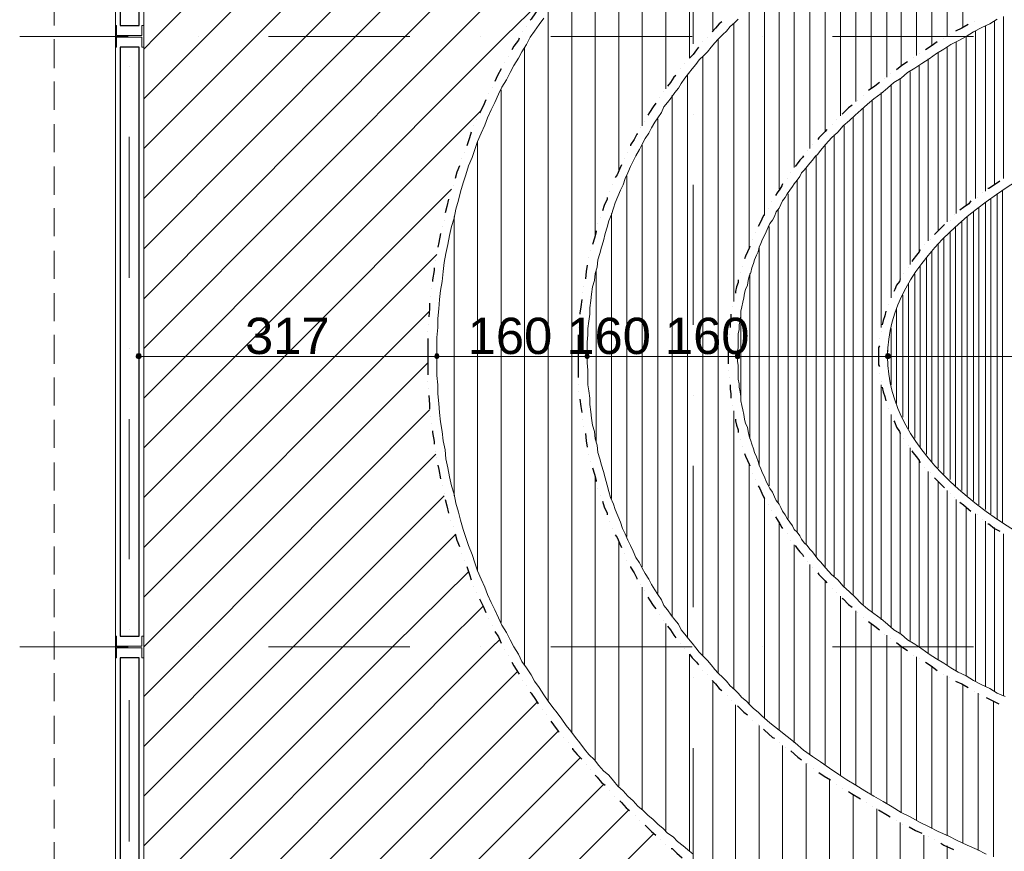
# Model space of a CAD drawing. Header units: metres. Extents: x 5.7 to 89.8, y 4 to 63.5.
# Tile 12 of 45: x 18.4 to 28.9, y 35.5 to 44.3. Entities that reach past the tile are written whole.
import ezdxf

# ---------------------------------------------------------------- set-up
doc = ezdxf.new("R2010")
doc.units = ezdxf.units.M
doc.header["$MEASUREMENT"] = 0
for name, color, linetype in [('PDF10_ax', 7, 'Continuous'), ('PDF10_column', 7, 'Continuous'), ('PDF10_dim', 7, 'Continuous'), ('PDF10_halozen', 7, 'Continuous'), ('PDF10_hatch-plan', 7, 'Continuous'), ('PDF10_khatchin', 7, 'Continuous'), ('PDF10_Layer5', 7, 'Continuous'), ('PDF10_saghf kazeb', 7, 'Continuous'), ('PDF10_Text', 7, 'Continuous'), ('PDF10_wall', 7, 'Continuous')]:
    doc.layers.add(name, color=color, linetype=linetype)
doc.styles.add('PDF Arial', font='arial.ttf')

msp = doc.modelspace()

# ---------------------------------------------------------------- linework, layer by layer
at = {"layer": 'PDF10_ax', "lineweight": 9}
for points in [[(25.584, 45.591), (25.584, 44.088)], [(18.418, 44.165), (19.574, 44.165)], [(20.325, 44.165), (20.325, 44.165)], [(21.067, 44.165), (22.569, 44.165)], [(23.32, 44.165), (23.32, 44.165)], [(24.072, 44.165), (25.574, 44.165)], [(26.325, 44.165), (26.325, 44.165)], [(27.067, 44.165), (28.569, 44.165)], [(19.583, 43.848), (19.583, 43.848)], [(25.584, 43.337), (25.584, 43.337)], [(19.583, 43.096), (19.583, 41.594)], [(25.584, 42.586), (25.584, 41.093)], [(19.583, 40.843), (19.583, 40.843)], [(25.584, 40.342), (25.584, 40.342)], [(19.583, 40.091), (19.583, 38.599)], [(25.584, 39.591), (25.584, 38.088)], [(19.583, 37.847), (19.583, 37.847)], [(18.418, 37.664), (19.574, 37.664)], [(20.325, 37.664), (20.325, 37.664)], [(21.067, 37.664), (22.569, 37.664)], [(23.32, 37.664), (23.32, 37.664)], [(24.072, 37.664), (25.574, 37.664)], [(26.325, 37.664), (26.325, 37.664)], [(27.067, 37.664), (28.569, 37.664)], [(25.584, 37.337), (25.584, 37.337)], [(19.583, 37.096), (19.583, 35.594)], [(25.584, 36.586), (25.584, 35.093)]]:
    msp.add_lwpolyline(points, dxfattribs=at)
at = {"layer": 'PDF10_column', "lineweight": 18}
for points in [[(19.449, 44.175), (19.449, 44.281), (19.439, 44.281), (19.439, 44.05), (19.449, 44.05), (19.449, 44.156), (19.718, 44.156), (19.718, 44.05), (19.738, 44.05), (19.738, 44.281), (19.718, 44.281), (19.718, 44.175)], [(19.449, 37.674), (19.449, 37.78), (19.439, 37.78), (19.439, 37.549), (19.449, 37.549), (19.449, 37.655), (19.718, 37.655), (19.718, 37.549), (19.738, 37.549), (19.738, 37.78), (19.718, 37.78), (19.718, 37.674)]]:
    msp.add_lwpolyline(points, close=True, dxfattribs=at)
at = {"layer": 'PDF10_dim', "lineweight": 20}
for points in [[(19.689, 40.756), (19.689, 40.823)], [(22.829, 40.756), (22.8, 40.756), (19.747, 40.756), (19.718, 40.756)], [(24.428, 40.756), (24.399, 40.756), (22.916, 40.756), (22.887, 40.756)], [(26.027, 40.756), (25.998, 40.756), (24.515, 40.756), (24.486, 40.756)], [(27.625, 40.756), (27.597, 40.756), (26.123, 40.756), (26.085, 40.756)], [(27.693, 40.756), (27.722, 40.756), (46.801, 40.756), (46.83, 40.756)]]:
    msp.add_lwpolyline(points, dxfattribs=at)
for points in [[(26.056, 40.823), (26.056, 40.756)], [(27.654, 40.823), (27.654, 40.756)], [(22.858, 40.698), (22.858, 40.756)], [(24.457, 40.698), (24.457, 40.756)]]:
    msp.add_lwpolyline(points, close=True, dxfattribs=at)
at = {"layer": 'PDF10_dim', "transparency": 33554559}
for points in [[(19.66, 40.785), (19.689, 40.756), (19.651, 40.756)], [(19.689, 40.795), (19.66, 40.785), (19.689, 40.756)], [(19.689, 40.756), (19.709, 40.785), (19.689, 40.795)], [(19.718, 40.756), (19.689, 40.756), (19.709, 40.785)], [(22.839, 40.785), (22.858, 40.756), (22.829, 40.756)], [(22.839, 40.785), (22.829, 40.756), (22.858, 40.756)], [(22.858, 40.795), (22.839, 40.785), (22.858, 40.756)], [(22.858, 40.756), (22.858, 40.795), (22.839, 40.785)], [(22.858, 40.756), (22.877, 40.785), (22.858, 40.795)], [(22.877, 40.785), (22.858, 40.756), (22.858, 40.795)], [(22.887, 40.756), (22.858, 40.756), (22.877, 40.785)], [(22.887, 40.756), (22.877, 40.785), (22.858, 40.756)], [(24.438, 40.785), (24.457, 40.756), (24.428, 40.756)], [(24.438, 40.785), (24.428, 40.756), (24.457, 40.756)], [(24.457, 40.795), (24.438, 40.785), (24.457, 40.756)], [(24.457, 40.756), (24.457, 40.795), (24.438, 40.785)], [(24.457, 40.756), (24.476, 40.785), (24.457, 40.795)], [(24.476, 40.785), (24.457, 40.756), (24.457, 40.795)], [(24.486, 40.756), (24.457, 40.756), (24.476, 40.785)], [(24.486, 40.756), (24.476, 40.785), (24.457, 40.756)], [(26.036, 40.785), (26.056, 40.756), (26.027, 40.756)], [(26.036, 40.785), (26.027, 40.756), (26.056, 40.756)], [(26.056, 40.795), (26.036, 40.785), (26.056, 40.756)], [(26.056, 40.756), (26.056, 40.795), (26.036, 40.785)], [(26.056, 40.756), (26.085, 40.785), (26.056, 40.795)], [(26.085, 40.785), (26.056, 40.756), (26.056, 40.795)], [(26.085, 40.756), (26.056, 40.756), (26.085, 40.785)], [(26.085, 40.756), (26.085, 40.785), (26.056, 40.756)], [(27.635, 40.785), (27.654, 40.756), (27.625, 40.756)], [(27.635, 40.785), (27.625, 40.756), (27.654, 40.756)], [(27.654, 40.795), (27.635, 40.785), (27.654, 40.756)], [(27.654, 40.756), (27.654, 40.795), (27.635, 40.785)], [(27.654, 40.756), (27.683, 40.785), (27.654, 40.795)], [(27.683, 40.785), (27.654, 40.756), (27.654, 40.795)], [(27.693, 40.756), (27.654, 40.756), (27.683, 40.785)], [(27.693, 40.756), (27.683, 40.785), (27.654, 40.756)], [(19.651, 40.756), (19.66, 40.737), (19.689, 40.756)], [(19.66, 40.737), (19.689, 40.756), (19.689, 40.727)], [(19.689, 40.756), (19.689, 40.727), (19.709, 40.737)], [(19.709, 40.737), (19.718, 40.756), (19.689, 40.756)], [(22.829, 40.756), (22.839, 40.737), (22.858, 40.756)], [(22.829, 40.756), (22.858, 40.756), (22.839, 40.737)], [(22.839, 40.737), (22.858, 40.756), (22.858, 40.727)], [(22.858, 40.756), (22.839, 40.737), (22.858, 40.727)], [(22.858, 40.756), (22.858, 40.727), (22.877, 40.737)], [(22.877, 40.737), (22.887, 40.756), (22.858, 40.756)], [(22.858, 40.727), (22.877, 40.737), (22.858, 40.756)], [(22.877, 40.737), (22.858, 40.756), (22.887, 40.756)], [(24.428, 40.756), (24.438, 40.737), (24.457, 40.756)], [(24.428, 40.756), (24.457, 40.756), (24.438, 40.737)], [(24.438, 40.737), (24.457, 40.756), (24.457, 40.727)], [(24.457, 40.756), (24.438, 40.737), (24.457, 40.727)], [(24.457, 40.756), (24.457, 40.727), (24.476, 40.737)], [(24.476, 40.737), (24.486, 40.756), (24.457, 40.756)], [(24.457, 40.727), (24.476, 40.737), (24.457, 40.756)], [(24.476, 40.737), (24.457, 40.756), (24.486, 40.756)], [(26.027, 40.756), (26.036, 40.737), (26.056, 40.756)], [(26.027, 40.756), (26.056, 40.756), (26.036, 40.737)], [(26.036, 40.737), (26.056, 40.756), (26.056, 40.727)], [(26.056, 40.756), (26.036, 40.737), (26.056, 40.727)], [(26.056, 40.756), (26.056, 40.727), (26.085, 40.737)], [(26.085, 40.737), (26.085, 40.756), (26.056, 40.756)], [(26.056, 40.727), (26.085, 40.737), (26.056, 40.756)], [(26.085, 40.737), (26.056, 40.756), (26.085, 40.756)], [(27.625, 40.756), (27.635, 40.737), (27.654, 40.756)], [(27.625, 40.756), (27.654, 40.756), (27.635, 40.737)], [(27.635, 40.737), (27.654, 40.756), (27.654, 40.727)], [(27.654, 40.756), (27.635, 40.737), (27.654, 40.727)], [(27.654, 40.756), (27.654, 40.727), (27.683, 40.737)], [(27.683, 40.737), (27.693, 40.756), (27.654, 40.756)], [(27.654, 40.727), (27.683, 40.737), (27.654, 40.756)], [(27.683, 40.737), (27.654, 40.756), (27.693, 40.756)]]:
    msp.add_solid(points, dxfattribs=at)
at = {"layer": 'PDF10_halozen', "lineweight": 25}
for points in [[(23.937, 44.464), (23.908, 44.416), (23.86, 44.348), (23.85, 44.339)], [(28.579, 44.329), (28.579, 44.329)], [(23.812, 44.271), (23.812, 44.271)], [(25.892, 44.32), (25.863, 44.3), (25.824, 44.252), (25.786, 44.214)], [(28.512, 44.291), (28.444, 44.252), (28.377, 44.223)], [(23.734, 44.146), (23.725, 44.127), (23.677, 44.06), (23.657, 44.021)], [(23.773, 44.214), (23.773, 44.214)], [(25.738, 44.156), (25.738, 44.156)], [(28.252, 44.146), (28.252, 44.146)], [(28.309, 44.185), (28.309, 44.185)], [(25.641, 44.05), (25.622, 44.021), (25.584, 43.973), (25.545, 43.934)], [(25.69, 44.108), (25.69, 44.108)], [(28.184, 44.108), (28.117, 44.06), (28.059, 44.021)], [(23.619, 43.954), (23.619, 43.954)], [(27.934, 43.944), (27.934, 43.944)], [(27.991, 43.982), (27.991, 43.982)], [(23.542, 43.819), (23.503, 43.751), (23.474, 43.684)], [(23.58, 43.886), (23.58, 43.886)], [(25.449, 43.819), (25.449, 43.819)], [(25.497, 43.877), (25.497, 43.877)], [(27.866, 43.896), (27.808, 43.857), (27.751, 43.809)], [(25.401, 43.751), (25.381, 43.732), (25.343, 43.674), (25.314, 43.636)], [(27.625, 43.722), (27.625, 43.722)], [(27.683, 43.771), (27.683, 43.771)], [(23.446, 43.626), (23.446, 43.626)], [(27.568, 43.674), (27.52, 43.636), (27.452, 43.588)], [(23.378, 43.491), (23.349, 43.424), (23.311, 43.347)], [(23.407, 43.559), (23.407, 43.559)], [(25.227, 43.511), (25.227, 43.511)], [(25.266, 43.578), (25.266, 43.578)], [(27.394, 43.539), (27.394, 43.539)], [(25.189, 43.453), (25.16, 43.414), (25.121, 43.356), (25.102, 43.328)], [(27.279, 43.434), (27.24, 43.405), (27.182, 43.347), (27.173, 43.337)], [(27.337, 43.482), (27.337, 43.482)], [(23.282, 43.279), (23.282, 43.279)], [(27.115, 43.279), (27.115, 43.279)], [(23.253, 43.212), (23.253, 43.212)], [(25.025, 43.193), (25.025, 43.193)], [(25.064, 43.26), (25.064, 43.26)], [(27.009, 43.173), (26.99, 43.154), (26.922, 43.087), (26.913, 43.068)], [(27.067, 43.231), (27.067, 43.231)], [(23.224, 43.145), (23.205, 43.087), (23.176, 43)], [(24.996, 43.125), (24.987, 43.125), (24.958, 43.068), (24.919, 43.01), (24.919, 43)], [(26.855, 43.01), (26.855, 43.01)], [(23.118, 42.865), (23.118, 42.865)], [(23.147, 42.933), (23.147, 42.933)], [(24.852, 42.865), (24.852, 42.865)], [(24.89, 42.933), (24.89, 42.933)], [(26.759, 42.894), (26.749, 42.875), (26.72, 42.846), (26.691, 42.807), (26.672, 42.779)], [(26.807, 42.952), (26.807, 42.952)], [(23.099, 42.788), (23.07, 42.721), (23.051, 42.653)], [(24.823, 42.798), (24.804, 42.759), (24.775, 42.692), (24.755, 42.663)], [(26.585, 42.653), (26.585, 42.653)], [(26.624, 42.721), (26.624, 42.721)], [(23.031, 42.576), (23.031, 42.576)], [(24.727, 42.586), (24.727, 42.586)], [(26.537, 42.596), (26.528, 42.576), (26.508, 42.538), (26.479, 42.499), (26.46, 42.47)], [(28.849, 42.624), (28.791, 42.586), (28.733, 42.547), (28.723, 42.547)], [(23.003, 42.509), (23.003, 42.509)], [(24.669, 42.451), (24.669, 42.432), (24.64, 42.364), (24.621, 42.307)], [(24.698, 42.519), (24.698, 42.519)], [(28.608, 42.451), (28.608, 42.451)], [(28.666, 42.499), (28.666, 42.499)], [(22.983, 42.432), (22.964, 42.355), (22.945, 42.287)], [(26.383, 42.336), (26.383, 42.336)], [(26.422, 42.403), (26.422, 42.403)], [(28.54, 42.413), (28.521, 42.384), (28.463, 42.345), (28.425, 42.316)], [(24.601, 42.239), (24.601, 42.239)], [(26.345, 42.268), (26.335, 42.258), (26.316, 42.22), (26.296, 42.172), (26.277, 42.143)], [(28.367, 42.268), (28.367, 42.268)], [(22.916, 42.143), (22.916, 42.143)], [(22.935, 42.21), (22.935, 42.21)], [(24.572, 42.172), (24.572, 42.172)], [(28.261, 42.162), (28.232, 42.133), (28.194, 42.095), (28.155, 42.056)], [(28.319, 42.21), (28.319, 42.21)], [(22.897, 42.066), (22.877, 41.97), (22.868, 41.921)], [(24.553, 42.095), (24.553, 42.085), (24.534, 42.018), (24.515, 41.95)], [(26.248, 42.076), (26.248, 42.076)], [(26.19, 41.931), (26.181, 41.912), (26.162, 41.873), (26.142, 41.825), (26.133, 41.796)], [(26.219, 41.998), (26.219, 41.998)], [(28.049, 41.95), (28.049, 41.95)], [(28.107, 41.998), (28.107, 41.998)], [(22.858, 41.844), (22.858, 41.844)], [(24.495, 41.883), (24.495, 41.883)], [(28.001, 41.893), (27.991, 41.873), (27.963, 41.835), (27.924, 41.787), (27.914, 41.767)], [(22.839, 41.777), (22.839, 41.777)], [(24.457, 41.729), (24.447, 41.661), (24.438, 41.584)], [(24.476, 41.806), (24.476, 41.806)], [(26.113, 41.719), (26.113, 41.719)], [(27.876, 41.71), (27.876, 41.71)], [(22.829, 41.7), (22.829, 41.671), (22.81, 41.575), (22.81, 41.555)], [(26.094, 41.652), (26.094, 41.652)], [(27.828, 41.642), (27.828, 41.642)], [(24.418, 41.507), (24.418, 41.507)], [(26.065, 41.575), (26.065, 41.546), (26.046, 41.498), (26.036, 41.449), (26.036, 41.43)], [(27.789, 41.584), (27.78, 41.555), (27.751, 41.517), (27.731, 41.469), (27.722, 41.449)], [(22.791, 41.401), (22.791, 41.401)], [(22.8, 41.478), (22.8, 41.478)], [(24.409, 41.44), (24.409, 41.44)], [(22.781, 41.324), (22.781, 41.266), (22.771, 41.18)], [(24.399, 41.363), (24.389, 41.286), (24.38, 41.218), (24.38, 41.209)], [(26.017, 41.363), (26.017, 41.363)], [(27.664, 41.315), (27.664, 41.315)], [(27.693, 41.382), (27.693, 41.382)], [(25.988, 41.209), (25.988, 41.161), (25.979, 41.112), (25.979, 41.064)], [(26.007, 41.286), (26.007, 41.286)], [(27.635, 41.238), (27.625, 41.189), (27.606, 41.141), (27.597, 41.093)], [(22.771, 41.103), (22.771, 41.103)], [(24.37, 41.141), (24.37, 41.141)], [(22.762, 41.026), (22.762, 41.026)], [(24.361, 40.987), (24.361, 40.91), (24.361, 40.833), (24.361, 40.756), (24.361, 40.679), (24.361, 40.612), (24.361, 40.535)], [(24.37, 41.064), (24.37, 41.064)], [(25.969, 40.987), (25.969, 40.987)], [(27.587, 41.026), (27.587, 41.026)], [(22.762, 40.949), (22.762, 40.862), (22.762, 40.756), (22.762, 40.66), (22.762, 40.563)], [(25.959, 40.91), (25.959, 40.91)], [(27.568, 40.872), (27.558, 40.852), (27.558, 40.804), (27.558, 40.756), (27.558, 40.708), (27.558, 40.669), (27.568, 40.65)], [(27.568, 40.949), (27.568, 40.949)], [(25.959, 40.833), (25.959, 40.814), (25.959, 40.756), (25.959, 40.708), (25.959, 40.679)], [(25.959, 40.612), (25.959, 40.612)], [(27.568, 40.573), (27.568, 40.573)], [(22.762, 40.496), (22.762, 40.496)], [(24.37, 40.457), (24.37, 40.457)], [(25.969, 40.535), (25.969, 40.535)], [(25.979, 40.457), (25.979, 40.409), (25.988, 40.361), (25.988, 40.313)], [(27.587, 40.496), (27.587, 40.496)], [(22.771, 40.419), (22.771, 40.419)], [(24.37, 40.38), (24.37, 40.38)], [(27.597, 40.429), (27.606, 40.38), (27.625, 40.332), (27.635, 40.284)], [(22.771, 40.342), (22.781, 40.246), (22.781, 40.197)], [(24.38, 40.303), (24.389, 40.226), (24.399, 40.159)], [(26.007, 40.236), (26.007, 40.236)], [(26.017, 40.159), (26.017, 40.159)], [(27.664, 40.207), (27.664, 40.207)], [(27.693, 40.14), (27.693, 40.14)], [(22.791, 40.12), (22.791, 40.12)], [(22.8, 40.043), (22.8, 40.043)], [(24.409, 40.082), (24.409, 40.082)], [(26.036, 40.091), (26.036, 40.072), (26.046, 40.024), (26.065, 39.976), (26.065, 39.947)], [(27.722, 40.072), (27.731, 40.053), (27.751, 40.005), (27.78, 39.957), (27.789, 39.937)], [(22.81, 39.966), (22.81, 39.947), (22.829, 39.851), (22.829, 39.822)], [(24.418, 40.014), (24.418, 40.014)], [(24.438, 39.937), (24.447, 39.86), (24.457, 39.793)], [(26.094, 39.87), (26.094, 39.87)], [(27.828, 39.88), (27.828, 39.88)], [(22.839, 39.745), (22.839, 39.745)], [(24.476, 39.716), (24.476, 39.716)], [(26.113, 39.803), (26.113, 39.803)], [(26.133, 39.725), (26.142, 39.697), (26.162, 39.648), (26.181, 39.61), (26.19, 39.591)], [(27.876, 39.812), (27.876, 39.812)], [(27.914, 39.754), (27.924, 39.735), (27.963, 39.687), (27.991, 39.648), (28.001, 39.629)], [(22.858, 39.677), (22.858, 39.677)], [(24.495, 39.639), (24.495, 39.639)], [(22.868, 39.6), (22.877, 39.552), (22.897, 39.456)], [(24.515, 39.571), (24.534, 39.504), (24.553, 39.437), (24.553, 39.427)], [(26.219, 39.514), (26.219, 39.514)], [(28.049, 39.571), (28.049, 39.571)], [(28.107, 39.523), (28.107, 39.523)], [(26.248, 39.446), (26.248, 39.446)], [(28.155, 39.465), (28.194, 39.427), (28.232, 39.388), (28.261, 39.36)], [(22.916, 39.379), (22.916, 39.379)], [(22.935, 39.302), (22.935, 39.302)], [(24.572, 39.35), (24.572, 39.35)], [(26.277, 39.379), (26.296, 39.35), (26.316, 39.302), (26.335, 39.263), (26.345, 39.244)], [(28.319, 39.302), (28.319, 39.302)], [(22.945, 39.234), (22.964, 39.167), (22.983, 39.09)], [(24.601, 39.282), (24.601, 39.282)], [(24.621, 39.215), (24.64, 39.157), (24.669, 39.09), (24.669, 39.071)], [(28.367, 39.254), (28.367, 39.254)], [(28.425, 39.205), (28.463, 39.177), (28.521, 39.128), (28.54, 39.109)], [(26.383, 39.186), (26.383, 39.186)], [(26.422, 39.119), (26.422, 39.119)], [(23.003, 39.013), (23.003, 39.013)], [(24.698, 39.003), (24.698, 39.003)], [(26.46, 39.051), (26.479, 39.022), (26.508, 38.974), (26.528, 38.936), (26.537, 38.926)], [(28.608, 39.071), (28.608, 39.071)], [(28.666, 39.022), (28.666, 39.022)], [(23.031, 38.945), (23.031, 38.945)], [(24.727, 38.926), (24.727, 38.926)], [(28.723, 38.974), (28.733, 38.974), (28.791, 38.926), (28.849, 38.897)], [(23.051, 38.868), (23.07, 38.801), (23.099, 38.733)], [(24.755, 38.859), (24.775, 38.83), (24.804, 38.762), (24.823, 38.724)], [(26.585, 38.868), (26.585, 38.868)], [(26.624, 38.801), (26.624, 38.801)], [(26.672, 38.743), (26.691, 38.714), (26.72, 38.676), (26.749, 38.647), (26.759, 38.628)], [(23.118, 38.656), (23.118, 38.656)], [(23.147, 38.589), (23.147, 38.589)], [(24.852, 38.656), (24.852, 38.656)], [(24.881, 38.589), (24.881, 38.589)], [(26.807, 38.57), (26.807, 38.57)], [(23.176, 38.522), (23.205, 38.435), (23.224, 38.377)], [(24.919, 38.522), (24.919, 38.512), (24.958, 38.454), (24.987, 38.396), (24.987, 38.387)], [(26.855, 38.512), (26.855, 38.512)], [(26.913, 38.454), (26.922, 38.435), (26.99, 38.367), (27.009, 38.348)], [(23.253, 38.31), (23.253, 38.31)], [(25.025, 38.329), (25.025, 38.329)], [(25.064, 38.262), (25.064, 38.262)], [(27.067, 38.29), (27.067, 38.29)], [(23.282, 38.242), (23.282, 38.242)], [(23.311, 38.175), (23.349, 38.098), (23.378, 38.03)], [(25.102, 38.194), (25.121, 38.165), (25.16, 38.107), (25.189, 38.069)], [(27.115, 38.242), (27.115, 38.242)], [(27.173, 38.184), (27.182, 38.175), (27.24, 38.117), (27.279, 38.088)], [(23.407, 37.963), (23.407, 37.963)], [(25.227, 38.011), (25.227, 38.011)], [(25.266, 37.944), (25.266, 37.944)], [(27.337, 38.03), (27.337, 38.03)], [(27.394, 37.982), (27.394, 37.982)], [(27.452, 37.934), (27.52, 37.886), (27.568, 37.847)], [(23.446, 37.896), (23.446, 37.896)], [(25.314, 37.886), (25.343, 37.847), (25.381, 37.79), (25.401, 37.761)], [(23.474, 37.828), (23.513, 37.77), (23.542, 37.703)], [(27.625, 37.799), (27.625, 37.799)], [(27.683, 37.751), (27.683, 37.751)], [(23.58, 37.636), (23.58, 37.636)], [(25.449, 37.703), (25.449, 37.703)], [(25.497, 37.645), (25.497, 37.645)], [(27.751, 37.713), (27.808, 37.664), (27.866, 37.626)], [(23.619, 37.568), (23.619, 37.568)], [(25.545, 37.587), (25.574, 37.549), (25.622, 37.501), (25.641, 37.472)], [(27.934, 37.578), (27.934, 37.578)], [(27.991, 37.539), (27.991, 37.539)], [(23.657, 37.501), (23.677, 37.462), (23.725, 37.385), (23.734, 37.375)], [(25.69, 37.414), (25.69, 37.414)], [(28.059, 37.501), (28.117, 37.462), (28.184, 37.414)], [(23.773, 37.308), (23.773, 37.308)], [(25.738, 37.366), (25.738, 37.366)], [(25.786, 37.308), (25.824, 37.27), (25.863, 37.221), (25.892, 37.202)], [(28.252, 37.375), (28.252, 37.375)], [(28.309, 37.337), (28.309, 37.337)], [(23.812, 37.25), (23.812, 37.25)], [(28.377, 37.298), (28.444, 37.27), (28.512, 37.231)], [(23.85, 37.183), (23.86, 37.173), (23.908, 37.106), (23.937, 37.058)], [(25.95, 37.144), (25.95, 37.144)], [(25.998, 37.096), (25.998, 37.096)], [(28.579, 37.192), (28.579, 37.192)], [(28.637, 37.154), (28.637, 37.154)], [(28.704, 37.125), (28.781, 37.087), (28.839, 37.058)], [(23.985, 37), (23.985, 37)], [(26.056, 37.038), (26.075, 37.019), (26.123, 36.971), (26.162, 36.942)], [(24.023, 36.942), (24.023, 36.942)], [(24.072, 36.875), (24.1, 36.836), (24.149, 36.769), (24.158, 36.759)], [(26.219, 36.884), (26.219, 36.884)], [(26.277, 36.836), (26.277, 36.836)], [(26.335, 36.788), (26.345, 36.778), (26.431, 36.701), (26.45, 36.692)], [(24.206, 36.701), (24.206, 36.701)], [(24.255, 36.644), (24.255, 36.644)], [(24.303, 36.586), (24.303, 36.576), (24.351, 36.518), (24.399, 36.47)], [(26.508, 36.644), (26.508, 36.644)], [(26.566, 36.595), (26.566, 36.595)], [(26.624, 36.557), (26.701, 36.489), (26.739, 36.461)], [(24.447, 36.412), (24.447, 36.412)], [(26.807, 36.422), (26.807, 36.422)], [(26.865, 36.374), (26.865, 36.374)], [(24.495, 36.355), (24.495, 36.355)], [(24.544, 36.297), (24.563, 36.278), (24.611, 36.22), (24.649, 36.191)], [(26.922, 36.326), (26.98, 36.287), (27.048, 36.249)], [(27.115, 36.2), (27.115, 36.2)], [(27.173, 36.162), (27.173, 36.162)], [(24.698, 36.133), (24.698, 36.133)], [(24.746, 36.075), (24.746, 36.075)], [(27.24, 36.123), (27.269, 36.104), (27.365, 36.046)], [(24.804, 36.027), (24.823, 36.008), (24.871, 35.95), (24.909, 35.921)], [(27.433, 36.008), (27.433, 36.008)], [(27.491, 35.969), (27.491, 35.969)], [(24.967, 35.873), (24.967, 35.873)], [(27.558, 35.931), (27.654, 35.873), (27.683, 35.854)], [(25.015, 35.815), (25.015, 35.815)], [(25.073, 35.767), (25.092, 35.748), (25.141, 35.7), (25.189, 35.661)], [(27.751, 35.815), (27.751, 35.815)], [(27.818, 35.777), (27.818, 35.777)], [(27.886, 35.748), (27.953, 35.709), (28.02, 35.68)], [(28.088, 35.642), (28.088, 35.642)], [(25.237, 35.613), (25.237, 35.613)], [(25.295, 35.565), (25.295, 35.565)], [(28.155, 35.613), (28.155, 35.613)], [(28.223, 35.574), (28.252, 35.555), (28.357, 35.507)], [(25.353, 35.517), (25.362, 35.517), (25.41, 35.468), (25.468, 35.42)]]:
    msp.add_lwpolyline(points, dxfattribs=at)
at = {"layer": 'PDF10_hatch-plan', "lineweight": 18}
for points in [[(19.738, 44.031), (19.872, 44.165), (25.584, 49.877), (26.219, 50.512)], [(19.738, 43.501), (20.402, 44.165), (25.584, 49.347), (26.749, 50.512)], [(19.738, 42.971), (20.932, 44.165), (25.584, 48.817), (27.279, 50.512)], [(19.738, 42.441), (21.462, 44.165), (25.584, 48.288), (27.808, 50.512)], [(19.738, 41.902), (21.991, 44.165), (25.584, 47.758), (28.338, 50.512)], [(19.738, 41.372), (22.521, 44.165), (25.584, 47.228), (28.868, 50.512)], [(19.738, 40.843), (23.051, 44.165), (25.584, 46.698), (29.407, 50.512)], [(25.796, 44.214), (25.796, 46.217)], [(25.545, 43.934), (25.545, 46.024)], [(28.454, 44.262), (28.454, 45.947)], [(25.295, 43.607), (25.295, 45.812)], [(28.29, 44.165), (28.29, 45.87)], [(27.963, 43.963), (27.963, 45.706)], [(28.126, 44.069), (28.126, 45.784)], [(25.044, 43.212), (25.044, 45.591)], [(27.799, 43.848), (27.799, 45.62)], [(27.645, 43.732), (27.645, 45.523)], [(27.481, 43.607), (27.481, 45.427)], [(24.794, 42.73), (24.794, 45.34)], [(27.317, 43.472), (27.317, 45.331)], [(27.154, 43.318), (27.154, 45.225)], [(24.544, 42.056), (24.544, 45.071)], [(26.99, 43.154), (26.99, 45.119)], [(26.826, 42.971), (26.826, 44.994)], [(26.662, 42.769), (26.662, 44.878)], [(24.293, 36.749), (24.293, 44.772)], [(19.738, 40.313), (23.58, 44.165), (24.091, 44.666)], [(26.499, 42.538), (26.499, 44.743)], [(26.345, 42.258), (26.345, 44.609)], [(24.043, 37.087), (24.043, 44.435)], [(26.181, 41.912), (26.181, 44.464)], [(28.791, 42.586), (28.791, 44.329)], [(28.887, 42.653), (28.887, 44.377)], [(26.017, 41.344), (26.017, 44.3)], [(28.589, 42.441), (28.589, 44.223)], [(28.695, 42.519), (28.695, 44.281)], [(25.853, 37.385), (25.853, 44.137)], [(28.492, 42.364), (28.492, 44.165)], [(23.792, 37.472), (23.792, 44.05)], [(28.29, 42.191), (28.29, 44.05)], [(28.386, 42.278), (28.386, 44.108)], [(25.69, 37.568), (25.69, 43.954)], [(28.088, 41.989), (28.088, 43.925)], [(28.194, 42.095), (28.194, 43.992)], [(27.991, 41.873), (27.991, 43.857)], [(25.526, 37.77), (25.526, 43.751)], [(27.789, 41.575), (27.789, 43.722)], [(27.895, 41.738), (27.895, 43.79)], [(23.542, 37.924), (23.542, 43.597)], [(27.693, 41.382), (27.693, 43.645)], [(25.362, 37.982), (25.362, 43.539)], [(27.587, 41.064), (27.587, 43.568)], [(27.394, 38.117), (27.394, 43.405)], [(27.491, 38.03), (27.491, 43.482)], [(19.738, 39.783), (23.33, 43.376)], [(25.208, 38.233), (25.208, 43.289)], [(27.288, 38.213), (27.288, 43.308)], [(27.192, 38.3), (27.192, 43.212)], [(27.086, 38.406), (27.086, 43.116)], [(23.291, 38.483), (23.291, 43.039)], [(25.044, 38.512), (25.044, 43.01)], [(26.99, 38.512), (26.99, 43.01)], [(26.894, 38.628), (26.894, 42.894)], [(26.788, 38.753), (26.788, 42.769)], [(24.881, 38.839), (24.881, 42.682)], [(26.691, 38.888), (26.691, 42.634)], [(19.738, 39.254), (23.012, 42.538)], [(26.595, 39.032), (26.595, 42.49)], [(28.752, 39.08), (28.752, 42.441)], [(28.82, 39.032), (28.82, 42.49)], [(28.878, 38.994), (28.878, 42.528)], [(28.627, 39.177), (28.627, 42.345)], [(28.695, 39.128), (28.695, 42.393)], [(23.041, 39.273), (23.041, 42.249)], [(24.717, 39.244), (24.717, 42.278)], [(26.489, 39.196), (26.489, 42.326)], [(28.502, 39.273), (28.502, 42.249)], [(28.569, 39.225), (28.569, 42.297)], [(26.393, 39.379), (26.393, 42.143)], [(28.377, 39.379), (28.377, 42.133)], [(28.444, 39.331), (28.444, 42.191)], [(28.319, 39.446), (28.319, 42.076)], [(26.287, 39.6), (26.287, 41.921)], [(28.194, 39.571), (28.194, 41.95)], [(28.252, 39.504), (28.252, 42.018)], [(19.738, 38.724), (22.858, 41.844)], [(28.126, 39.639), (28.126, 41.883)], [(28.001, 39.793), (28.001, 41.719)], [(28.069, 39.716), (28.069, 41.806)], [(24.553, 39.841), (24.553, 41.681)], [(26.19, 39.88), (26.19, 41.642)], [(27.943, 39.889), (27.943, 41.632)], [(27.876, 39.986), (27.876, 41.536)], [(27.818, 40.111), (27.818, 41.411)], [(19.738, 38.194), (22.781, 41.238)], [(26.094, 40.332), (26.094, 41.189)], [(27.751, 40.255), (27.751, 41.266)], [(27.693, 40.457), (27.693, 41.055)], [(19.738, 37.664), (22.762, 40.689)], [(27.587, 37.953), (27.587, 40.457)], [(19.738, 37.135), (20.267, 37.664), (22.781, 40.188)], [(26.017, 37.212), (26.017, 40.178)], [(27.693, 37.876), (27.693, 40.14)], [(27.789, 37.799), (27.789, 39.937)], [(19.738, 36.605), (20.797, 37.664), (22.848, 39.716)], [(27.895, 37.732), (27.895, 39.783)], [(26.181, 37.058), (26.181, 39.61)], [(27.991, 37.664), (27.991, 39.648)], [(28.088, 37.597), (28.088, 39.533)], [(24.544, 36.451), (24.544, 39.465)], [(28.194, 37.53), (28.194, 39.427)], [(28.29, 37.472), (28.29, 39.331)], [(19.738, 36.075), (21.327, 37.664), (22.935, 39.273)], [(26.345, 36.913), (26.345, 39.254)], [(28.386, 37.414), (28.386, 39.234)], [(28.492, 37.356), (28.492, 39.157)], [(26.499, 36.778), (26.499, 38.984)], [(28.589, 37.298), (28.589, 39.08)], [(28.695, 37.241), (28.695, 39.003)], [(28.791, 37.192), (28.791, 38.936)], [(19.738, 35.546), (21.856, 37.664), (23.051, 38.859)], [(24.794, 36.181), (24.794, 38.791)], [(28.887, 37.144), (28.887, 38.868)], [(26.662, 36.644), (26.662, 38.753)], [(19.738, 35.016), (22.386, 37.664), (23.195, 38.464)], [(26.826, 36.518), (26.826, 38.541)], [(26.99, 36.403), (26.99, 38.367)], [(25.044, 35.931), (25.044, 38.3)], [(27.154, 36.297), (27.154, 38.204)], [(19.738, 34.486), (22.916, 37.664), (23.349, 38.098)], [(27.317, 36.191), (27.317, 38.05)], [(25.295, 35.709), (25.295, 37.915)], [(27.481, 36.095), (27.481, 37.915)], [(19.738, 33.947), (23.446, 37.664), (23.523, 37.741)], [(27.645, 35.998), (27.645, 37.79)], [(27.799, 35.902), (27.799, 37.664)], [(25.545, 35.497), (25.545, 37.587)], [(27.963, 35.815), (27.963, 37.558)], [(28.126, 35.729), (28.126, 37.453)], [(19.738, 33.417), (23.715, 37.404)], [(25.796, 35.305), (25.796, 37.308)], [(28.29, 35.651), (28.29, 37.356)], [(28.454, 35.574), (28.454, 37.26)], [(28.618, 35.497), (28.618, 37.173)], [(19.612, 32.762), (23.927, 37.077)], [(26.036, 35.122), (26.036, 37.048)], [(28.781, 35.43), (28.781, 37.087)], [(26.287, 34.948), (26.287, 36.826)], [(19.612, 32.232), (24.149, 36.769)], [(26.537, 34.785), (26.537, 36.615)], [(19.612, 31.703), (24.38, 36.48)], [(26.788, 34.64), (26.788, 36.422)], [(19.786, 31.346), (24.63, 36.2)], [(27.038, 34.496), (27.038, 36.249)], [(27.288, 34.361), (27.288, 36.085)], [(20.181, 31.212), (24.9, 35.931)], [(27.539, 34.236), (27.539, 35.94)], [(27.789, 34.12), (27.789, 35.796)], [(20.71, 31.212), (25.17, 35.68)], [(28.04, 34.005), (28.04, 35.661)], [(28.29, 33.899), (28.29, 35.546)]]:
    msp.add_lwpolyline(points, dxfattribs=at)
at = {"layer": 'PDF10_khatchin', "lineweight": 18}
for points in [[(18.784, 44.58), (18.784, 44.281)], [(18.784, 44.137), (18.784, 43.828)], [(18.784, 43.684), (18.784, 43.385)], [(18.784, 43.231), (18.784, 42.933)], [(18.784, 42.779), (18.784, 42.48)], [(18.784, 42.336), (18.784, 42.037)], [(18.784, 41.883), (18.784, 41.584)], [(18.784, 41.43), (18.784, 41.132)], [(18.784, 40.987), (18.784, 40.679)], [(18.784, 40.535), (18.784, 40.236)], [(18.784, 40.082), (18.784, 39.783)], [(18.784, 39.629), (18.784, 39.331)], [(18.784, 39.186), (18.784, 38.878)], [(18.784, 38.733), (18.784, 38.435)], [(18.784, 38.281), (18.784, 37.982)], [(18.784, 37.828), (18.784, 37.53)], [(18.784, 37.385), (18.784, 37.087)], [(18.784, 36.932), (18.784, 36.634)], [(18.784, 36.48), (18.784, 36.181)], [(18.784, 36.037), (18.784, 35.729)], [(18.784, 35.584), (18.784, 35.286)]]:
    msp.add_lwpolyline(points, dxfattribs=at)
at = {"layer": 'PDF10_Layer5', "lineweight": 13}
for points in [[(19.651, 32.916), (19.439, 32.916), (19.439, 50.31), (19.381, 50.31), (19.381, 50.811), (24.794, 50.811), (30.794, 50.811), (36.053, 50.811), (38.384, 50.811), (44.384, 50.811), (48.785, 50.811), (51.886, 50.811), (55.739, 50.811), (55.739, 50.763)], [(36.794, 50.512), (31.786, 50.512), (31.786, 50.31), (31.382, 50.31), (31.382, 50.512), (25.786, 50.512), (25.786, 50.31), (25.381, 50.31), (25.381, 50.512), (19.786, 50.512), (19.786, 50.31), (19.738, 50.31), (19.738, 32.993)]]:
    msp.add_lwpolyline(points, dxfattribs=at)
at = {"layer": 'PDF10_saghf kazeb', "lineweight": 18}
for points in [[(23.995, 44.358), (23.946, 44.291), (23.898, 44.223), (23.85, 44.156), (23.812, 44.079), (23.763, 44.002), (23.725, 43.934), (23.677, 43.857), (23.638, 43.78), (23.6, 43.703), (23.551, 43.626), (23.513, 43.549), (23.474, 43.462), (23.436, 43.385), (23.397, 43.299), (23.369, 43.222), (23.33, 43.135), (23.291, 43.048), (23.263, 42.962), (23.234, 42.875), (23.195, 42.788), (23.166, 42.692), (23.137, 42.605), (23.108, 42.509), (23.089, 42.422), (23.06, 42.326), (23.041, 42.23), (23.012, 42.143), (22.993, 42.047), (22.974, 41.95), (22.954, 41.854), (22.935, 41.758), (22.925, 41.661), (22.916, 41.555), (22.897, 41.459), (22.887, 41.363), (22.877, 41.266), (22.868, 41.161), (22.868, 41.064), (22.858, 40.958), (22.858, 40.862), (22.858, 40.756), (22.858, 40.66), (22.858, 40.554), (22.868, 40.457), (22.868, 40.361), (22.877, 40.255), (22.887, 40.159), (22.897, 40.063), (22.916, 39.957), (22.925, 39.86), (22.945, 39.764), (22.954, 39.668), (22.974, 39.571), (22.993, 39.475), (23.012, 39.379), (23.041, 39.292), (23.06, 39.196), (23.089, 39.099), (23.108, 39.013), (23.137, 38.916), (23.166, 38.83), (23.195, 38.743), (23.234, 38.647), (23.263, 38.56), (23.291, 38.473), (23.33, 38.387), (23.369, 38.3), (23.397, 38.223), (23.436, 38.136), (23.474, 38.059), (23.513, 37.973), (23.551, 37.896), (23.6, 37.819), (23.638, 37.741), (23.677, 37.664), (23.725, 37.587), (23.763, 37.51), (23.812, 37.443), (23.86, 37.366), (23.898, 37.298), (23.946, 37.231), (23.995, 37.154), (24.043, 37.087), (24.091, 37.019), (24.139, 36.961), (24.187, 36.894), (24.235, 36.826), (24.283, 36.769), (24.332, 36.701), (24.38, 36.644), (24.428, 36.576), (24.476, 36.518), (24.534, 36.461), (24.582, 36.403), (24.63, 36.345), (24.688, 36.297), (24.736, 36.239), (24.784, 36.181), (24.842, 36.133), (24.89, 36.075), (24.948, 36.027), (24.996, 35.969), (25.054, 35.921), (25.102, 35.873), (25.16, 35.825), (25.208, 35.777), (25.266, 35.729), (25.314, 35.68), (25.372, 35.642), (25.42, 35.594), (25.478, 35.546), (25.526, 35.507), (25.584, 35.459)], [(26.065, 44.348), (26.027, 44.31), (25.979, 44.271), (25.94, 44.223), (25.902, 44.185), (25.853, 44.137), (25.815, 44.098), (25.776, 44.05), (25.738, 44.002), (25.699, 43.963), (25.651, 43.915), (25.613, 43.867), (25.574, 43.819), (25.536, 43.771), (25.497, 43.722), (25.458, 43.665), (25.43, 43.616), (25.391, 43.568), (25.353, 43.511), (25.314, 43.462), (25.275, 43.414), (25.247, 43.356), (25.208, 43.299), (25.179, 43.251), (25.141, 43.193), (25.112, 43.135), (25.073, 43.077), (25.044, 43.019), (25.015, 42.962), (24.977, 42.894), (24.948, 42.836), (24.919, 42.779), (24.89, 42.711), (24.861, 42.653), (24.842, 42.586), (24.813, 42.528), (24.784, 42.461), (24.755, 42.393), (24.736, 42.336), (24.717, 42.268), (24.688, 42.201), (24.669, 42.133), (24.649, 42.066), (24.63, 41.989), (24.611, 41.921), (24.592, 41.854), (24.572, 41.787), (24.563, 41.71), (24.544, 41.642), (24.534, 41.565), (24.515, 41.498), (24.505, 41.421), (24.495, 41.353), (24.486, 41.276), (24.486, 41.209), (24.476, 41.132), (24.466, 41.055), (24.466, 40.987), (24.457, 40.91), (24.457, 40.833), (24.457, 40.756), (24.457, 40.689), (24.466, 40.612), (24.466, 40.535), (24.466, 40.457), (24.476, 40.39), (24.486, 40.313), (24.486, 40.246), (24.495, 40.169), (24.505, 40.101), (24.515, 40.024), (24.534, 39.957), (24.544, 39.88), (24.563, 39.812), (24.572, 39.735), (24.592, 39.668), (24.611, 39.6), (24.63, 39.533), (24.649, 39.465), (24.669, 39.388), (24.688, 39.321), (24.707, 39.254), (24.736, 39.186), (24.755, 39.128), (24.784, 39.061), (24.813, 38.994), (24.832, 38.926), (24.861, 38.868), (24.89, 38.801), (24.919, 38.743), (24.948, 38.685), (24.977, 38.618), (25.015, 38.56), (25.044, 38.502), (25.073, 38.445), (25.112, 38.387), (25.141, 38.329), (25.179, 38.271), (25.208, 38.223), (25.247, 38.165), (25.275, 38.107), (25.314, 38.059), (25.353, 38.002), (25.391, 37.953), (25.43, 37.905), (25.458, 37.847), (25.497, 37.799), (25.536, 37.751), (25.574, 37.703), (25.613, 37.655), (25.651, 37.607), (25.699, 37.558), (25.738, 37.52), (25.776, 37.472), (25.815, 37.424), (25.853, 37.385), (25.902, 37.337), (25.94, 37.298), (25.979, 37.25), (26.027, 37.212), (26.065, 37.173), (26.104, 37.125), (26.152, 37.087), (26.19, 37.048), (26.229, 37.009), (26.277, 36.971), (26.316, 36.932), (26.402, 36.855), (26.499, 36.778), (26.585, 36.711), (26.672, 36.644), (26.759, 36.566), (26.855, 36.499), (26.942, 36.441), (27.038, 36.374), (27.134, 36.306), (27.221, 36.249), (27.317, 36.191), (27.414, 36.133), (27.51, 36.075), (27.606, 36.017), (27.703, 35.96), (27.799, 35.902), (27.895, 35.854), (28.001, 35.796), (28.097, 35.748), (28.194, 35.7), (28.3, 35.651), (28.396, 35.603), (28.502, 35.555), (28.608, 35.507), (28.704, 35.459)], [(28.82, 44.348), (28.743, 44.3), (28.656, 44.262), (28.569, 44.214), (28.492, 44.165), (28.406, 44.117), (28.329, 44.079), (28.252, 44.031), (28.174, 43.982), (28.097, 43.925), (28.02, 43.877), (27.943, 43.828), (27.866, 43.78), (27.799, 43.722), (27.722, 43.674), (27.654, 43.616), (27.587, 43.559), (27.51, 43.501), (27.442, 43.443), (27.375, 43.385), (27.308, 43.328), (27.25, 43.27), (27.182, 43.212), (27.125, 43.145), (27.057, 43.087), (26.999, 43.019), (26.942, 42.952), (26.913, 42.913), (26.884, 42.885), (26.855, 42.846), (26.826, 42.817), (26.797, 42.779), (26.768, 42.74), (26.739, 42.711), (26.72, 42.673), (26.691, 42.634), (26.662, 42.596), (26.643, 42.567), (26.614, 42.528), (26.585, 42.49), (26.566, 42.451), (26.537, 42.413), (26.518, 42.374), (26.499, 42.336), (26.47, 42.297), (26.45, 42.249), (26.431, 42.21), (26.402, 42.172), (26.383, 42.133), (26.364, 42.085), (26.345, 42.047), (26.325, 42.008), (26.306, 41.96), (26.287, 41.921), (26.277, 41.873), (26.258, 41.835), (26.239, 41.787), (26.229, 41.748), (26.21, 41.7), (26.2, 41.652), (26.181, 41.613), (26.171, 41.565), (26.162, 41.517), (26.142, 41.469), (26.133, 41.43), (26.123, 41.382), (26.113, 41.334), (26.104, 41.286), (26.094, 41.238), (26.094, 41.189), (26.085, 41.141), (26.075, 41.093), (26.075, 41.045), (26.065, 40.997), (26.065, 40.949), (26.065, 40.9), (26.065, 40.852), (26.056, 40.804), (26.056, 40.756), (26.056, 40.708), (26.065, 40.66), (26.065, 40.612), (26.065, 40.563), (26.065, 40.515), (26.075, 40.467), (26.075, 40.429), (26.085, 40.38), (26.094, 40.332), (26.094, 40.284), (26.104, 40.236), (26.113, 40.188), (26.123, 40.14), (26.133, 40.091), (26.142, 40.043), (26.162, 40.005), (26.171, 39.957), (26.181, 39.908), (26.2, 39.86), (26.21, 39.822), (26.229, 39.774), (26.239, 39.735), (26.258, 39.687), (26.277, 39.639), (26.287, 39.6), (26.306, 39.562), (26.325, 39.514), (26.345, 39.475), (26.364, 39.427), (26.383, 39.388), (26.402, 39.35), (26.431, 39.311), (26.45, 39.263), (26.47, 39.225), (26.499, 39.186), (26.518, 39.148), (26.537, 39.109), (26.566, 39.071), (26.585, 39.032), (26.614, 38.994), (26.643, 38.955), (26.662, 38.916), (26.691, 38.888), (26.72, 38.849), (26.739, 38.811), (26.768, 38.772), (26.797, 38.743), (26.826, 38.705), (26.855, 38.676), (26.884, 38.637), (26.913, 38.599), (26.942, 38.57), (26.999, 38.502), (27.057, 38.435), (27.125, 38.377), (27.182, 38.31), (27.25, 38.252), (27.308, 38.194), (27.375, 38.127), (27.442, 38.069), (27.51, 38.021), (27.587, 37.963), (27.654, 37.905), (27.722, 37.847), (27.799, 37.799), (27.866, 37.741), (27.943, 37.693), (28.02, 37.645), (28.097, 37.587), (28.174, 37.539), (28.252, 37.491), (28.329, 37.443), (28.406, 37.395), (28.492, 37.356), (28.569, 37.308), (28.656, 37.26), (28.743, 37.221), (28.82, 37.173), (28.906, 37.135)]]:
    msp.add_lwpolyline(points, dxfattribs=at)
msp.add_ellipse((37.258, 40.759), major_axis=(9.604, 0.004), ratio=0.37721, start_param=3.141444, end_param=9.424629, dxfattribs=at)
at = {"layer": 'PDF10_wall', "lineweight": 30}
for points in [[(19.487, 44.281), (19.689, 44.281), (19.689, 50.368), (19.487, 50.368)], [(19.689, 44.05), (19.487, 44.05), (19.487, 37.78), (19.689, 37.78)], [(19.689, 37.549), (19.487, 37.549), (19.487, 32.964), (19.689, 32.964)]]:
    msp.add_lwpolyline(points, close=True, dxfattribs=at)

# ---------------------------------------------------------------- texts
at = {"layer": 'PDF10_Text', "attachment_point": 7, "style": 'PDF Arial'}
for s, insert, char_height in [('317', (20.816, 40.778), 0.3861), ('160 160 160', (23.186, 40.778), 0.38608)]:
    msp.add_mtext(s, dxfattribs=dict(at, insert=insert, char_height=char_height))

doc.saveas('drawing.dxf')
